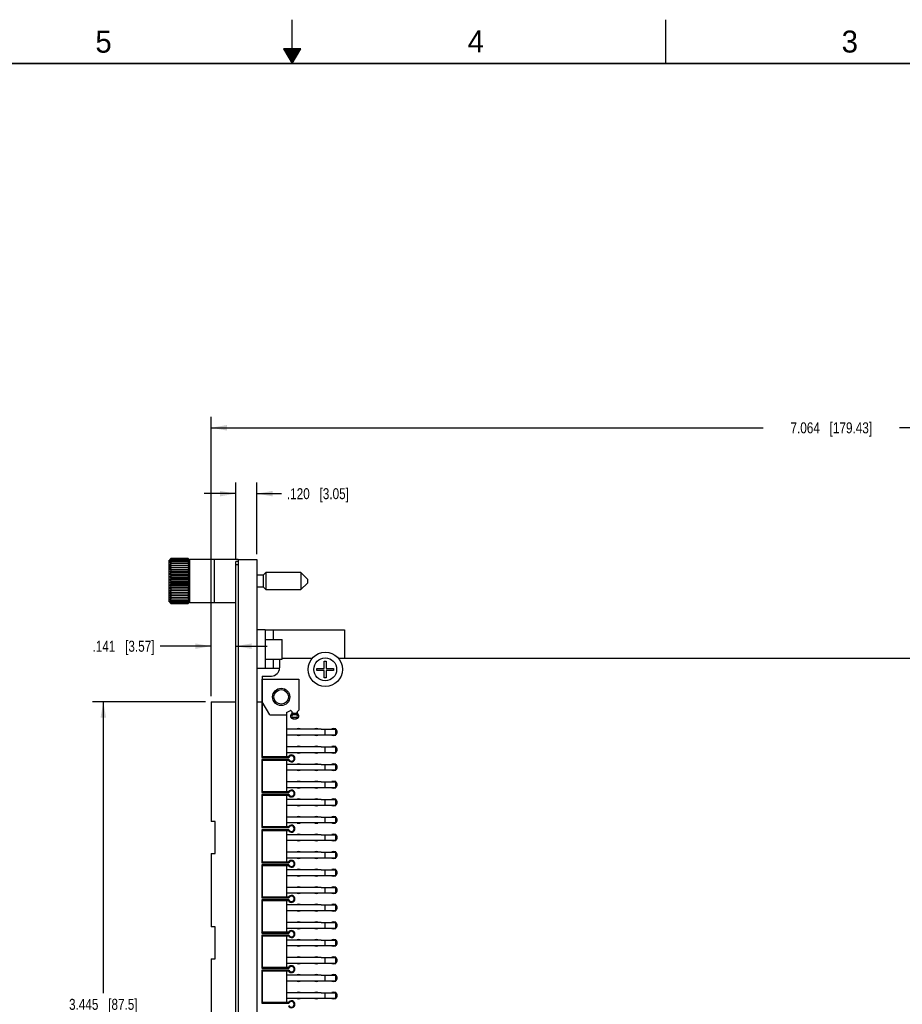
# Model space of a CAD drawing. Header units: inches. Extents: x 0 to 34, y 0 to 22.
# Tile 46 of 47: x 13.9 to 23.9, y 10.8 to 22. Entities that reach past the tile are written whole.
import ezdxf

# ---------------------------------------------------------------- set-up
doc = ezdxf.new("R2010")
doc.units = ezdxf.units.IN
doc.header["$LTSCALE"] = 1.87
doc.header["$MEASUREMENT"] = 0
doc.layers.get('0').update_dxf_attribs({"linetype": 'CONTINUOUS'})
doc.layers.add('DIMENSIONS', color=7, linetype='CONTINUOUS')
doc.styles.get("Standard").update_dxf_attribs({"font": 'txt', "width": 0.8})
doc.styles.add('TEXTSTYLE_2', font='txt')
doc.dimstyles.new('DIMSTYLE_3', dxfattribs={"dimtxt": 0.125, "dimasz": 0.18, "dimexe": 0.125, "dimexo": 0.0625, "dimgap": 0.0625, "dimtad": 0, "dimtih": 1, "dimtoh": 1, "dimdec": 3, "dimlfac": 0.5, "dimzin": 4, "dimdsep": 46, "dimtxsty": 'STANDARD', "dimblk": '_FILLED', "dimblk1": '_FILLED', "dimblk2": '_FILLED', "dimcen": 0.09, "dimadec": 0, "dimazin": 0, "dimtp": 0.001, "dimtm": 0.001, "dimtfac": 1, "dimtdec": 3, "dimtofl": 0, "dimtmove": 0, "dimatfit": 3, "dimldrblk": '_FILLED', "dimfxl": 1, "dimtolj": 1, "dimtzin": 4, "dimarcsym": 0})

# ---------------------------------------------------------------- blocks, each defined once
blk = doc.blocks.new('_FILLED')
at = {"color": 0, "linetype": 'BYBLOCK'}
blk.add_solid([(0, 0), (-1, 0.174), (-1, -0.174)], dxfattribs=at)
blk = doc.blocks.new('*D28')
at = {"layer": 'DIMENSIONS', "color": 2, "linetype": 'CONTINUOUS'}
for p, q in [((16.012, 14.233), (14.723, 14.233)), ((14.848, 14.233), (14.848, 10.913)), ((14.848, 7.343), (14.848, 10.663)), ((16.012, 7.343), (14.723, 7.343))]:
    blk.add_line(p, q, dxfattribs=at)
at = {"layer": 'DIMENSIONS', "color": 2, "linetype": 'CONTINUOUS', "xscale": 0.18, "yscale": 0.18, "zscale": 0.18}
for p, rotation in [((14.848, 14.233), 90), ((14.848, 7.343), 270)]:
    blk.add_blockref('_FILLED', p, dxfattribs=dict(at, rotation=rotation))
at = {"layer": 'DIMENSIONS', "color": 2, "linetype": 'CONTINUOUS', "insert": (14.848, 10.85), "char_height": 0.125, "width": 1.225, "attachment_point": 2, "line_spacing_factor": 0.9}
blk.add_mtext('3.445{\\Ftxt.shx;\\W1.000000;\\H0.125000; }[87.5]', dxfattribs=at)
blk = doc.blocks.new('*D29')
at = {"layer": 'DIMENSIONS', "color": 2, "linetype": 'CONTINUOUS'}
for p, q in [((16.356, 15.854), (16.356, 16.728)), ((16.596, 15.914), (16.596, 16.728)), ((16.356, 16.603), (15.996, 16.603)), ((16.596, 16.603), (16.876, 16.603))]:
    blk.add_line(p, q, dxfattribs=at)
at = {"layer": 'DIMENSIONS', "color": 2, "linetype": 'CONTINUOUS', "xscale": 0.18, "yscale": 0.18, "zscale": 0.18}
blk.add_blockref('_FILLED', (16.356, 16.603), dxfattribs=at)
at = {"layer": 'DIMENSIONS', "color": 2, "linetype": 'CONTINUOUS', "xscale": 0.18, "yscale": 0.18, "zscale": 0.18, "rotation": 180}
blk.add_blockref('_FILLED', (16.596, 16.603), dxfattribs=at)
at = {"layer": 'DIMENSIONS', "color": 2, "linetype": 'CONTINUOUS', "insert": (16.939, 16.665), "char_height": 0.125, "width": 1.125, "attachment_point": 1, "line_spacing_factor": 0.9}
blk.add_mtext('.120{\\Ftxt.shx;\\W1.000000;\\H0.125000; }[3.05]', dxfattribs=at)
blk = doc.blocks.new('*D30')
at = {"layer": 'DIMENSIONS', "color": 2, "linetype": 'CONTINUOUS'}
for p, q in [((16.075, 14.295), (16.075, 14.991)), ((16.075, 14.866), (15.494, 14.866)), ((16.356, 14.866), (16.716, 14.866))]:
    blk.add_line(p, q, dxfattribs=at)
at = {"layer": 'DIMENSIONS', "color": 2, "linetype": 'CONTINUOUS', "xscale": 0.18, "yscale": 0.18, "zscale": 0.18}
blk.add_blockref('_FILLED', (16.075, 14.866), dxfattribs=at)
at = {"layer": 'DIMENSIONS', "color": 2, "linetype": 'CONTINUOUS', "xscale": 0.18, "yscale": 0.18, "zscale": 0.18, "rotation": 180}
blk.add_blockref('_FILLED', (16.356, 14.866), dxfattribs=at)
at = {"layer": 'DIMENSIONS', "color": 2, "linetype": 'CONTINUOUS', "insert": (15.431, 14.928), "char_height": 0.125, "width": 1.125, "attachment_point": 3, "line_spacing_factor": 0.9}
blk.add_mtext('.141{\\Ftxt.shx;\\W1.000000;\\H0.125000; }[3.57]', dxfattribs=at)
blk = doc.blocks.new('*D33')
at = {"layer": 'DIMENSIONS', "color": 2, "linetype": 'CONTINUOUS'}
for p, q in [((16.075, 14.295), (16.075, 17.478)), ((30.203, 11.466), (30.203, 17.478)), ((16.075, 17.353), (22.364, 17.353)), ((30.203, 17.353), (23.914, 17.353))]:
    blk.add_line(p, q, dxfattribs=at)
at = {"layer": 'DIMENSIONS', "color": 2, "linetype": 'CONTINUOUS', "xscale": 0.18, "yscale": 0.18, "zscale": 0.18, "rotation": 180}
blk.add_blockref('_FILLED', (16.075, 17.353), dxfattribs=at)
at = {"layer": 'DIMENSIONS', "color": 2, "linetype": 'CONTINUOUS', "xscale": 0.18, "yscale": 0.18, "zscale": 0.18}
blk.add_blockref('_FILLED', (30.203, 17.353), dxfattribs=at)
at = {"layer": 'DIMENSIONS', "color": 2, "linetype": 'CONTINUOUS', "insert": (23.139, 17.415), "char_height": 0.125, "width": 1.425, "attachment_point": 2, "line_spacing_factor": 0.9}
blk.add_mtext('7.064{\\Ftxt.shx;\\W1.000000;\\H0.125000; }[179.43]', dxfattribs=at)

msp = doc.modelspace()

# ---------------------------------------------------------------- linework, layer by layer
at = {"color": 2, "linetype": 'CONTINUOUS'}
for p, q in [((17, 21.5), (17, 22)), ((21.25, 22), (21.25, 21.5)), ((16.902, 21.6697), (17, 21.5)), ((17.098, 21.6697), (16.902, 21.6697)), ((16.9076, 21.66), (17.0924, 21.66)), ((16.9134, 21.65), (17.0866, 21.65)), ((16.9192, 21.64), (17.0808, 21.64)), ((17, 21.5), (17.098, 21.6697)), ((16.925, 21.63), (17.0751, 21.63)), ((16.9307, 21.62), (17.0693, 21.62)), ((16.9365, 21.61), (17.0635, 21.61)), ((16.9423, 21.6), (17.0578, 21.6)), ((16.9481, 21.59), (17.052, 21.59)), ((16.9538, 21.58), (17.0462, 21.58)), ((16.9596, 21.57), (17.0404, 21.57)), ((16.9654, 21.56), (17.0347, 21.56)), ((16.9712, 21.55), (17.0289, 21.55)), ((16.9769, 21.54), (17.0231, 21.54)), ((16.9827, 21.53), (17.0173, 21.53)), ((16.9885, 21.52), (17.0116, 21.52)), ((16.9942, 21.51), (17.0058, 21.51))]:
    msp.add_line(p, q, dxfattribs=at)
at = {"color": 7, "linetype": 'CONTINUOUS'}
for p, q in [((15.6038, 15.8498), (15.5982, 15.8441)), ((15.5982, 15.3717), (15.5982, 15.8441)), ((15.6194, 15.8654), (15.6183, 15.8643)), ((15.6194, 15.8654), (15.6183, 15.8643)), ((15.8129, 15.8654), (15.6194, 15.8654)), ((15.6194, 15.8632), (15.8129, 15.8632)), ((15.6194, 15.8566), (15.8129, 15.8566)), ((15.6194, 15.8458), (15.8129, 15.8458)), ((15.6194, 15.8309), (15.8129, 15.8309)), ((15.6194, 15.8122), (15.8129, 15.8122)), ((15.814, 15.8643), (15.8129, 15.8654)), ((15.814, 15.8643), (15.8129, 15.8654)), ((15.8337, 15.8445), (15.8285, 15.8498)), ((15.8337, 15.3629), (15.8337, 15.8529)), ((16.3857, 15.8529), (15.8337, 15.8529)), ((16.3557, 5.7439), (16.3557, 15.8319)), ((16.3857, 15.8319), (16.3557, 15.8319)), ((16.3857, 15.8519), (16.3857, 5.7239)), ((16.3857, 15.8519), (16.5957, 15.8519)), ((16.5957, 15.8519), (16.5957, 5.7239)), ((15.6041, 15.79), (15.8282, 15.79)), ((15.6041, 15.7676), (15.8282, 15.7676)), ((15.6041, 15.7424), (15.8282, 15.7424)), ((15.6041, 15.715), (15.8282, 15.715)), ((15.6194, 15.7646), (15.8129, 15.7646)), ((15.6194, 15.7366), (15.8129, 15.7366)), ((15.6194, 15.7064), (15.8129, 15.7064)), ((16.3857, 15.7919), (16.3557, 15.7919)), ((16.7003, 15.7055), (16.668, 15.6732)), ((16.7003, 15.7055), (16.7003, 15.5103)), ((17.0979, 15.7055), (16.7003, 15.7055)), ((17.0979, 15.7055), (17.0979, 15.5103)), ((17.1727, 15.6307), (17.0979, 15.7055)), ((15.6041, 15.6857), (15.8282, 15.6857)), ((15.6041, 15.6551), (15.8282, 15.6551)), ((15.6041, 15.6237), (15.8282, 15.6237)), ((15.6041, 15.5921), (15.8282, 15.5921)), ((15.6194, 15.6745), (15.8129, 15.6745)), ((15.6194, 15.6415), (15.8129, 15.6415)), ((15.6194, 15.6079), (15.8129, 15.6079)), ((16.668, 15.6732), (16.5957, 15.6732)), ((16.668, 15.6732), (16.668, 15.5425)), ((17.0979, 15.5103), (17.1727, 15.5851)), ((17.1727, 15.6307), (17.1727, 15.5851)), ((15.6041, 15.5606), (15.8282, 15.5606)), ((15.6041, 15.53), (15.8282, 15.53)), ((15.6041, 15.5008), (15.8282, 15.5008)), ((15.6041, 15.4734), (15.8282, 15.4734)), ((15.6194, 15.5743), (15.8129, 15.5743)), ((15.6194, 15.5412), (15.8129, 15.5412)), ((15.6194, 15.5094), (15.8129, 15.5094)), ((15.6194, 15.4791), (15.8129, 15.4791)), ((16.5957, 15.5425), (16.668, 15.5425)), ((16.668, 15.5425), (16.7003, 15.5103)), ((16.7003, 15.5103), (17.0979, 15.5103)), ((15.5982, 15.3717), (15.6038, 15.366)), ((15.6041, 15.4482), (15.8282, 15.4482)), ((15.6041, 15.4258), (15.8282, 15.4258)), ((15.6194, 15.4511), (15.8129, 15.4511)), ((15.6194, 15.4036), (15.8129, 15.4036)), ((15.6194, 15.3849), (15.8129, 15.3849)), ((15.6194, 15.37), (15.8129, 15.37)), ((15.8285, 15.366), (15.8337, 15.3712)), ((15.8337, 15.3629), (16.3557, 15.3629)), ((15.6183, 15.3515), (15.6194, 15.3504)), ((15.6183, 15.3515), (15.6194, 15.3504)), ((15.6194, 15.3592), (15.8129, 15.3592)), ((15.6194, 15.3526), (15.8129, 15.3526)), ((15.6194, 15.3504), (15.8129, 15.3504)), ((15.8129, 15.3504), (15.814, 15.3515)), ((15.8129, 15.3504), (15.814, 15.3515)), ((16.6917, 15.0519), (16.5957, 15.0519)), ((16.6917, 14.9439), (16.8857, 14.9439)), ((16.8857, 14.7199), (16.8857, 14.9439)), ((16.6917, 14.7199), (16.8857, 14.7199)), ((16.8557, 14.7199), (16.8557, 14.6199)), ((17.2254, 14.7259), (16.8857, 14.7259)), ((17.3639, 14.6137), (17.3639, 14.6964)), ((17.3639, 14.6964), (17.3875, 14.6964)), ((17.3875, 14.6964), (17.3875, 14.6137)), ((29.2377, 14.7259), (17.526, 14.7259)), ((16.6917, 14.6119), (16.5957, 14.6119)), ((17.2812, 14.5901), (17.2812, 14.6137)), ((17.2812, 14.6137), (17.3639, 14.6137)), ((17.3639, 14.5901), (17.2812, 14.5901)), ((17.3639, 14.5074), (17.3639, 14.5901)), ((17.3875, 14.6137), (17.4702, 14.6137)), ((17.3875, 14.5901), (17.3875, 14.5074)), ((17.4702, 14.5901), (17.3875, 14.5901)), ((17.4702, 14.6137), (17.4702, 14.5901)), ((16.6557, 14.5259), (16.6557, 14.2328)), ((16.6557, 14.5259), (16.7617, 14.5259)), ((16.6572, 14.2328), (16.6572, 14.4887)), ((16.6572, 14.4887), (17.0745, 14.4887)), ((17.0745, 14.4887), (17.0745, 14.1383)), ((17.3875, 14.5074), (17.3639, 14.5074)), ((16.0745, 14.2328), (16.0745, 12.869)), ((16.0745, 14.2328), (16.3557, 14.2328)), ((16.5957, 14.2328), (16.6572, 14.2328)), ((16.6532, 14.2328), (16.6532, 13.5997)), ((16.7436, 14.0832), (16.6572, 14.2328)), ((16.6611, 13.6076), (16.6611, 14.226)), ((16.9328, 14.1115), (16.9782, 14.1328)), ((16.9871, 14.1312), (16.9997, 14.1186)), ((17.0548, 14.1186), (17.0745, 14.1383)), ((16.7436, 14.0832), (16.9328, 14.0832)), ((16.9328, 14.1115), (16.9328, 13.6076)), ((16.9997, 14.0998), (16.9997, 14.1186)), ((17.0114, 14.1021), (17.0432, 14.1021)), ((17.0115, 14.0863), (17.0115, 14.1021)), ((17.0115, 14.0863), (17.043, 14.0863)), ((17.0115, 14.0391), (17.0115, 14.0548)), ((17.043, 14.0548), (17.0115, 14.0548)), ((17.0115, 14.0391), (17.043, 14.0391)), ((17.043, 14.1021), (17.043, 14.0863)), ((17.043, 14.0548), (17.043, 14.0391)), ((17.0548, 14.1186), (17.0548, 14.0998)), ((16.9328, 13.9233), (17.3288, 13.9233)), ((17.3288, 13.9194), (17.3288, 13.9233)), ((17.3288, 13.9194), (17.4973, 13.9194)), ((17.3714, 13.9194), (17.3714, 13.8564)), ((17.4501, 13.9233), (17.4501, 13.9194)), ((17.4973, 13.9233), (17.4501, 13.9233)), ((17.4973, 13.8525), (17.4973, 13.9233)), ((17.3288, 13.8525), (16.9328, 13.8525)), ((17.3288, 13.8525), (17.3288, 13.8564)), ((17.3288, 13.8564), (17.4973, 13.8564)), ((17.4501, 13.8564), (17.4501, 13.8525)), ((17.4501, 13.8525), (17.4973, 13.8525)), ((16.9328, 13.7233), (17.3288, 13.7233)), ((17.3288, 13.7194), (17.3288, 13.7233)), ((17.3288, 13.7194), (17.4973, 13.7194)), ((17.3714, 13.7194), (17.3714, 13.6564)), ((17.4501, 13.7233), (17.4501, 13.7194)), ((17.4973, 13.7233), (17.4501, 13.7233)), ((17.4973, 13.6525), (17.4973, 13.7233)), ((16.6532, 13.5997), (16.6611, 13.6076)), ((16.6532, 13.5997), (16.9618, 13.5997)), ((16.6532, 13.5761), (16.6532, 13.1997)), ((16.6611, 13.5682), (16.6532, 13.5761)), ((16.9618, 13.5761), (16.6532, 13.5761)), ((16.9569, 13.6076), (16.6611, 13.6076)), ((16.6611, 13.2076), (16.6611, 13.5682)), ((16.6611, 13.5682), (16.9569, 13.5682)), ((17.3288, 13.6525), (16.9328, 13.6525)), ((16.9328, 13.5682), (16.9328, 13.2076)), ((16.9569, 13.6076), (16.9618, 13.5997)), ((16.9569, 13.5682), (16.9618, 13.5761)), ((17.3288, 13.6525), (17.3288, 13.6564)), ((17.3288, 13.6564), (17.4973, 13.6564)), ((17.4501, 13.6564), (17.4501, 13.6525)), ((17.4501, 13.6525), (17.4973, 13.6525)), ((16.9328, 13.5233), (17.3288, 13.5233)), ((17.3288, 13.5194), (17.3288, 13.5233)), ((17.3288, 13.5194), (17.4973, 13.5194)), ((17.3288, 13.4525), (17.3288, 13.4564)), ((17.3288, 13.4564), (17.4973, 13.4564)), ((17.3714, 13.5194), (17.3714, 13.4564)), ((17.4501, 13.5233), (17.4501, 13.5194)), ((17.4973, 13.5233), (17.4501, 13.5233)), ((17.4501, 13.4564), (17.4501, 13.4525)), ((17.4973, 13.4525), (17.4973, 13.5233)), ((17.3288, 13.4525), (16.9328, 13.4525)), ((17.4501, 13.4525), (17.4973, 13.4525)), ((16.9328, 13.3233), (17.3288, 13.3233)), ((17.3288, 13.2525), (16.9328, 13.2525)), ((17.3288, 13.3194), (17.3288, 13.3233)), ((17.3288, 13.3194), (17.4973, 13.3194)), ((17.3288, 13.2525), (17.3288, 13.2564)), ((17.3288, 13.2564), (17.4973, 13.2564)), ((17.3714, 13.3194), (17.3714, 13.2564)), ((17.4501, 13.3233), (17.4501, 13.3194)), ((17.4973, 13.3233), (17.4501, 13.3233)), ((17.4501, 13.2564), (17.4501, 13.2525)), ((17.4501, 13.2525), (17.4973, 13.2525)), ((17.4973, 13.2525), (17.4973, 13.3233)), ((16.6532, 13.1997), (16.6611, 13.2076)), ((16.6532, 13.1997), (16.9618, 13.1997)), ((16.6532, 13.1761), (16.6532, 12.7997)), ((16.6611, 13.1682), (16.6532, 13.1761)), ((16.9618, 13.1761), (16.6532, 13.1761)), ((16.9569, 13.2076), (16.6611, 13.2076)), ((16.6611, 12.8076), (16.6611, 13.1682)), ((16.6611, 13.1682), (16.9569, 13.1682)), ((16.9328, 13.1682), (16.9328, 12.8076)), ((16.9328, 13.1233), (17.3288, 13.1233)), ((16.9569, 13.2076), (16.9618, 13.1997)), ((16.9569, 13.1682), (16.9618, 13.1761)), ((17.3288, 13.1194), (17.3288, 13.1233)), ((17.3288, 13.1194), (17.4973, 13.1194)), ((17.3714, 13.1194), (17.3714, 13.0564)), ((17.4501, 13.1233), (17.4501, 13.1194)), ((17.4973, 13.1233), (17.4501, 13.1233)), ((17.4973, 13.0525), (17.4973, 13.1233)), ((17.3288, 13.0525), (16.9328, 13.0525)), ((17.3288, 13.0525), (17.3288, 13.0564)), ((17.3288, 13.0564), (17.4973, 13.0564)), ((17.4501, 13.0564), (17.4501, 13.0525)), ((17.4501, 13.0525), (17.4973, 13.0525)), ((16.9328, 12.9233), (17.3288, 12.9233)), ((17.3288, 12.9194), (17.3288, 12.9233)), ((17.3288, 12.9194), (17.4973, 12.9194)), ((17.3714, 12.9194), (17.3714, 12.8564)), ((17.4501, 12.9233), (17.4501, 12.9194)), ((17.4973, 12.9233), (17.4501, 12.9233)), ((17.4973, 12.8525), (17.4973, 12.9233)), ((16.1218, 12.869), (16.0745, 12.869)), ((16.1218, 12.5068), (16.1218, 12.869)), ((16.6532, 12.7997), (16.6611, 12.8076)), ((16.6532, 12.7997), (16.9618, 12.7997)), ((16.9569, 12.8076), (16.6611, 12.8076)), ((17.3288, 12.8525), (16.9328, 12.8525)), ((16.9569, 12.8076), (16.9618, 12.7997)), ((17.3288, 12.8525), (17.3288, 12.8564)), ((17.3288, 12.8564), (17.4973, 12.8564)), ((17.4501, 12.8564), (17.4501, 12.8525)), ((17.4501, 12.8525), (17.4973, 12.8525)), ((16.6532, 12.7761), (16.6532, 12.3997)), ((16.6611, 12.7682), (16.6532, 12.7761)), ((16.9618, 12.7761), (16.6532, 12.7761)), ((16.6611, 12.4076), (16.6611, 12.7682)), ((16.6611, 12.7682), (16.9569, 12.7682)), ((16.9328, 12.7682), (16.9328, 12.4076)), ((16.9328, 12.7233), (17.3288, 12.7233)), ((16.9569, 12.7682), (16.9618, 12.7761)), ((17.3288, 12.7194), (17.3288, 12.7233)), ((17.3288, 12.7194), (17.4973, 12.7194)), ((17.3714, 12.7194), (17.3714, 12.6564)), ((17.4501, 12.7233), (17.4501, 12.7194)), ((17.4973, 12.7233), (17.4501, 12.7233)), ((17.4973, 12.6525), (17.4973, 12.7233)), ((17.3288, 12.6525), (16.9328, 12.6525)), ((17.3288, 12.6525), (17.3288, 12.6564)), ((17.3288, 12.6564), (17.4973, 12.6564)), ((17.4501, 12.6564), (17.4501, 12.6525)), ((17.4501, 12.6525), (17.4973, 12.6525)), ((16.0745, 12.5068), (16.0745, 11.669)), ((16.0745, 12.5068), (16.1218, 12.5068)), ((16.9328, 12.5233), (17.3288, 12.5233)), ((17.3288, 12.4525), (16.9328, 12.4525)), ((17.3288, 12.5194), (17.3288, 12.5233)), ((17.3288, 12.5194), (17.4973, 12.5194)), ((17.3288, 12.4525), (17.3288, 12.4564)), ((17.3288, 12.4564), (17.4973, 12.4564)), ((17.3714, 12.5194), (17.3714, 12.4564)), ((17.4501, 12.5233), (17.4501, 12.5194)), ((17.4973, 12.5233), (17.4501, 12.5233)), ((17.4501, 12.4564), (17.4501, 12.4525)), ((17.4501, 12.4525), (17.4973, 12.4525)), ((17.4973, 12.4525), (17.4973, 12.5233)), ((16.6532, 12.3997), (16.6611, 12.4076)), ((16.6532, 12.3997), (16.9618, 12.3997)), ((16.6532, 12.3761), (16.6532, 11.9997)), ((16.6611, 12.3682), (16.6532, 12.3761)), ((16.9618, 12.3761), (16.6532, 12.3761)), ((16.9569, 12.4076), (16.6611, 12.4076)), ((16.6611, 12.0076), (16.6611, 12.3682)), ((16.6611, 12.3682), (16.9569, 12.3682)), ((16.9328, 12.3682), (16.9328, 12.0076)), ((16.9569, 12.4076), (16.9618, 12.3997)), ((16.9569, 12.3682), (16.9618, 12.3761)), ((16.9328, 12.3233), (17.3288, 12.3233)), ((17.3288, 12.2525), (16.9328, 12.2525)), ((17.3288, 12.3194), (17.3288, 12.3233)), ((17.3288, 12.3194), (17.4973, 12.3194)), ((17.3288, 12.2525), (17.3288, 12.2564)), ((17.3288, 12.2564), (17.4973, 12.2564)), ((17.3714, 12.3194), (17.3714, 12.2564)), ((17.4501, 12.3233), (17.4501, 12.3194)), ((17.4973, 12.3233), (17.4501, 12.3233)), ((17.4501, 12.2564), (17.4501, 12.2525)), ((17.4501, 12.2525), (17.4973, 12.2525)), ((17.4973, 12.2525), (17.4973, 12.3233)), ((16.9328, 12.1233), (17.3288, 12.1233)), ((17.3288, 12.1194), (17.3288, 12.1233)), ((17.3288, 12.1194), (17.4973, 12.1194)), ((17.3714, 12.1194), (17.3714, 12.0564)), ((17.4501, 12.1233), (17.4501, 12.1194)), ((17.4973, 12.1233), (17.4501, 12.1233)), ((17.4973, 12.0525), (17.4973, 12.1233)), ((16.6532, 11.9997), (16.6611, 12.0076)), ((16.6532, 11.9997), (16.9618, 11.9997)), ((16.9569, 12.0076), (16.6611, 12.0076)), ((17.3288, 12.0525), (16.9328, 12.0525)), ((16.9569, 12.0076), (16.9618, 11.9997)), ((17.3288, 12.0525), (17.3288, 12.0564)), ((17.3288, 12.0564), (17.4973, 12.0564)), ((17.4501, 12.0564), (17.4501, 12.0525)), ((17.4501, 12.0525), (17.4973, 12.0525)), ((16.6532, 11.9761), (16.6532, 11.5997)), ((16.6611, 11.9682), (16.6532, 11.9761)), ((16.9618, 11.9761), (16.6532, 11.9761)), ((16.6611, 11.6076), (16.6611, 11.9682)), ((16.6611, 11.9682), (16.9569, 11.9682)), ((16.9328, 11.9682), (16.9328, 11.6076)), ((16.9328, 11.9233), (17.3288, 11.9233)), ((16.9569, 11.9682), (16.9618, 11.9761)), ((17.3288, 11.9194), (17.3288, 11.9233)), ((17.3288, 11.9194), (17.4973, 11.9194)), ((17.3714, 11.9194), (17.3714, 11.8564)), ((17.4501, 11.9233), (17.4501, 11.9194)), ((17.4973, 11.9233), (17.4501, 11.9233)), ((17.4973, 11.8525), (17.4973, 11.9233)), ((17.3288, 11.8525), (16.9328, 11.8525)), ((17.3288, 11.8525), (17.3288, 11.8564)), ((17.3288, 11.8564), (17.4973, 11.8564)), ((17.4501, 11.8564), (17.4501, 11.8525)), ((17.4501, 11.8525), (17.4973, 11.8525)), ((16.1218, 11.669), (16.0745, 11.669)), ((16.1218, 11.3068), (16.1218, 11.669)), ((16.9328, 11.7233), (17.3288, 11.7233)), ((17.3288, 11.7194), (17.3288, 11.7233)), ((17.3288, 11.7194), (17.4973, 11.7194)), ((17.3714, 11.7194), (17.3714, 11.6564)), ((17.4501, 11.7233), (17.4501, 11.7194)), ((17.4973, 11.7233), (17.4501, 11.7233)), ((17.4973, 11.6525), (17.4973, 11.7233)), ((16.6532, 11.5997), (16.6611, 11.6076)), ((16.6532, 11.5997), (16.9618, 11.5997)), ((16.6532, 11.5761), (16.6532, 11.1997)), ((16.6611, 11.5682), (16.6532, 11.5761)), ((16.9618, 11.5761), (16.6532, 11.5761)), ((16.9569, 11.6076), (16.6611, 11.6076)), ((16.6611, 11.2076), (16.6611, 11.5682)), ((16.6611, 11.5682), (16.9569, 11.5682)), ((17.3288, 11.6525), (16.9328, 11.6525)), ((16.9328, 11.5682), (16.9328, 11.2076)), ((16.9569, 11.6076), (16.9618, 11.5997)), ((16.9569, 11.5682), (16.9618, 11.5761)), ((17.3288, 11.6525), (17.3288, 11.6564)), ((17.3288, 11.6564), (17.4973, 11.6564)), ((17.4501, 11.6564), (17.4501, 11.6525)), ((17.4501, 11.6525), (17.4973, 11.6525)), ((16.9328, 11.5233), (17.3288, 11.5233)), ((17.3288, 11.4525), (16.9328, 11.4525)), ((17.3288, 11.5194), (17.3288, 11.5233)), ((17.3288, 11.5194), (17.4973, 11.5194)), ((17.3288, 11.4525), (17.3288, 11.4564)), ((17.3288, 11.4564), (17.4973, 11.4564)), ((17.3714, 11.5194), (17.3714, 11.4564)), ((17.4501, 11.5233), (17.4501, 11.5194)), ((17.4973, 11.5233), (17.4501, 11.5233)), ((17.4501, 11.4564), (17.4501, 11.4525)), ((17.4501, 11.4525), (17.4973, 11.4525)), ((17.4973, 11.4525), (17.4973, 11.5233)), ((16.0745, 11.3068), (16.0745, 10.269)), ((16.0745, 11.3068), (16.1218, 11.3068)), ((16.9328, 11.3233), (17.3288, 11.3233)), ((17.3288, 11.2525), (16.9328, 11.2525)), ((17.3288, 11.3194), (17.3288, 11.3233)), ((17.3288, 11.3194), (17.4973, 11.3194)), ((17.3288, 11.2525), (17.3288, 11.2564)), ((17.3288, 11.2564), (17.4973, 11.2564)), ((17.3714, 11.3194), (17.3714, 11.2564)), ((17.4501, 11.3233), (17.4501, 11.3194)), ((17.4973, 11.3233), (17.4501, 11.3233)), ((17.4501, 11.2564), (17.4501, 11.2525)), ((17.4501, 11.2525), (17.4973, 11.2525)), ((17.4973, 11.2525), (17.4973, 11.3233)), ((16.6532, 11.1997), (16.6611, 11.2076)), ((16.6532, 11.1997), (16.9618, 11.1997)), ((16.6532, 11.1761), (16.6532, 10.7997)), ((16.6611, 11.1682), (16.6532, 11.1761)), ((16.9618, 11.1761), (16.6532, 11.1761)), ((16.9569, 11.2076), (16.6611, 11.2076)), ((16.6611, 10.8076), (16.6611, 11.1682)), ((16.6611, 11.1682), (16.9569, 11.1682)), ((16.9328, 11.1682), (16.9328, 10.8076)), ((16.9328, 11.1233), (17.3288, 11.1233)), ((16.9569, 11.2076), (16.9618, 11.1997)), ((16.9569, 11.1682), (16.9618, 11.1761)), ((17.3288, 11.1194), (17.3288, 11.1233)), ((17.3288, 11.1194), (17.4973, 11.1194)), ((17.3714, 11.1194), (17.3714, 11.0564)), ((17.4501, 11.1233), (17.4501, 11.1194)), ((17.4973, 11.1233), (17.4501, 11.1233)), ((17.4973, 11.0525), (17.4973, 11.1233)), ((17.3288, 11.0525), (16.9328, 11.0525)), ((17.3288, 11.0525), (17.3288, 11.0564)), ((17.3288, 11.0564), (17.4973, 11.0564)), ((17.4501, 11.0564), (17.4501, 11.0525)), ((17.4501, 11.0525), (17.4973, 11.0525)), ((16.9328, 10.9233), (17.3288, 10.9233)), ((17.3288, 10.9194), (17.3288, 10.9233)), ((17.3288, 10.9194), (17.4973, 10.9194)), ((17.3714, 10.9194), (17.3714, 10.8564)), ((17.4501, 10.9233), (17.4501, 10.9194)), ((17.4973, 10.9233), (17.4501, 10.9233)), ((17.4973, 10.8525), (17.4973, 10.9233)), ((16.6532, 10.7997), (16.6611, 10.8076)), ((16.6532, 10.7997), (16.9618, 10.7997)), ((16.9569, 10.8076), (16.6611, 10.8076)), ((17.3288, 10.8525), (16.9328, 10.8525)), ((16.9569, 10.8076), (16.9618, 10.7997)), ((17.3288, 10.8525), (17.3288, 10.8564)), ((17.3288, 10.8564), (17.4973, 10.8564)), ((17.4501, 10.8564), (17.4501, 10.8525)), ((17.4501, 10.8525), (17.4973, 10.8525))]:
    msp.add_line(p, q, dxfattribs=at)
at = {"color": 3, "linetype": 'CONTINUOUS'}
for p, q in [((16.1137, 15.3629), (16.1137, 15.8529)), ((16.6917, 15.0519), (16.6917, 14.6119)), ((16.6917, 15.0519), (17.5957, 15.0519)), ((16.7877, 14.9439), (16.7877, 15.0519)), ((17.5957, 15.0519), (17.5957, 14.7259)), ((16.7877, 14.6119), (16.7877, 14.7199)), ((16.8553, 14.6119), (16.6917, 14.6119))]:
    msp.add_line(p, q, dxfattribs=at)
at = {"color": 7, "linetype": 'CONTINUOUS', "const_width": 0.02}
msp.add_lwpolyline([(33.5, 21.5), (0.5, 21.5)], dxfattribs=at)
at = {"color": 7, "linetype": 'CONTINUOUS'}
for centre, radius in [((17.3757, 14.6019), 0.1949), ((17.3757, 14.6019), 0.1299), ((16.8737, 14.2879), 0.0984), ((16.8737, 14.2879), 0.083)]:
    msp.add_circle(centre, radius, dxfattribs=at)
for centre, radius, start, end in [((16.0693, 15.4149), 0.6366, 135.10046, 136.94324), ((16.1362, 15.4022), 0.6925, 138.26482, 140.20603), ((15.9966, 15.4239), 0.579, 130.6565, 132.68607), ((16.1934, 15.3875), 0.7413, 140.74459, 142.65516), ((15.9407, 15.401), 0.5575, 125.19348, 127.14378), ((16.2309, 15.3771), 0.7705, 142.53004, 144.44481), ((15.8927, 15.3393), 0.5755, 118.35401, 120.10182), ((16.2682, 15.3553), 0.8044, 143.75449, 145.64274), ((15.8559, 15.1829), 0.6898, 110.04732, 111.40786), ((15.8327, 14.6529), 1.1787, 100.42549, 101.18357), ((16.2916, 15.3321), 0.826, 144.46446, 146.33581), ((15.3156, 15.419), 0.6668, 39.75646, 41.77269), ((15.4189, 15.4051), 0.6042, 47.35623, 49.3012), ((15.2597, 15.404), 0.7147, 37.30938, 39.29087), ((15.4761, 15.3799), 0.5837, 52.8999, 54.76283), ((15.2014, 15.3771), 0.7705, 35.55519, 37.46996), ((15.5253, 15.3138), 0.6048, 59.94052, 61.60365), ((15.1641, 15.3553), 0.8044, 34.35726, 36.24551), ((15.563, 15.1473), 0.7278, 68.62765, 69.91717), ((15.5867, 14.5853), 1.2476, 78.83734, 79.5536), ((15.1407, 15.3321), 0.826, 33.66419, 35.53554), ((15.3813, 15.4326), 0.6112, 43.01853, 44.93799), ((16.2996, 15.3083), 0.8334, 144.69709, 146.56266), ((15.8327, 16.9239), 1.1788, 258.81644, 259.57451), ((16.2916, 15.2845), 0.826, 144.46446, 146.33581), ((15.8559, 16.3846), 0.6898, 248.59216, 249.95267), ((16.2682, 15.261), 0.8044, 143.75449, 145.64274), ((15.8927, 16.2129), 0.5755, 239.89821, 241.64596), ((16.2309, 15.2377), 0.7705, 142.53004, 144.44481), ((15.1327, 15.3083), 0.8334, 33.43734, 35.30291), ((15.5867, 16.9915), 1.2476, 280.4464, 281.16266), ((15.1407, 15.2845), 0.826, 33.66419, 35.53554), ((15.563, 16.4202), 0.7278, 290.08282, 291.37235), ((15.1641, 15.261), 0.8044, 34.35726, 36.24551), ((15.5253, 16.2384), 0.6048, 298.39633, 300.0595), ((15.2014, 15.2377), 0.7705, 35.55519, 37.46996), ((15.9407, 16.1302), 0.5575, 232.85626, 234.80647), ((16.1934, 15.2054), 0.7413, 140.74463, 142.65513), ((15.9967, 16.0808), 0.579, 227.31399, 229.34344), ((16.1362, 15.1805), 0.6925, 138.26486, 140.20599), ((16.0567, 16.0462), 0.6191, 223.02656, 225.06591), ((16.0748, 15.1521), 0.6443, 134.97393, 136.9336), ((16.1166, 16.0184), 0.6667, 219.75639, 221.77276), ((15.4762, 16.1512), 0.5836, 305.23714, 307.10012), ((15.2597, 15.2219), 0.7147, 37.30932, 39.29093), ((15.4189, 16.0995), 0.6042, 310.69876, 312.64381), ((15.3157, 15.1974), 0.6667, 39.75639, 41.77276), ((15.3575, 16.0637), 0.6443, 314.97393, 316.9336), ((15.3756, 15.1696), 0.6191, 43.02656, 45.06591), ((15.2961, 16.0353), 0.6925, 318.26486, 320.20599), ((16.0134, 15.1162), 0.6042, 130.69876, 132.64381), ((16.1726, 15.9938), 0.7147, 217.30932, 219.29093), ((15.9562, 15.0645), 0.5836, 125.23714, 127.10012), ((16.2309, 15.9781), 0.7705, 215.55519, 217.46996), ((15.907, 14.9774), 0.6048, 118.39633, 120.0595), ((16.2682, 15.9548), 0.8044, 214.35726, 216.24551), ((15.8693, 14.7956), 0.7278, 110.08282, 111.37235), ((16.2916, 15.9312), 0.826, 213.66419, 215.53554), ((15.4356, 15.135), 0.579, 47.31399, 49.34344), ((15.2389, 16.0103), 0.7413, 320.74463, 322.65513), ((15.4916, 15.0856), 0.5575, 52.85626, 54.80647), ((15.2014, 15.9781), 0.7705, 322.53004, 324.44481), ((15.5396, 15.0029), 0.5755, 59.89821, 61.64596), ((15.1641, 15.9548), 0.8044, 323.75449, 325.64274), ((15.5764, 14.8311), 0.6898, 68.59216, 69.95267), ((15.1407, 15.9312), 0.826, 324.46446, 326.33581), ((15.8456, 14.2243), 1.2476, 100.4464, 101.16266), ((16.2996, 15.9075), 0.8334, 213.43734, 215.30291), ((16.2916, 15.8837), 0.826, 213.66419, 215.53554), ((15.8456, 16.6305), 1.2476, 258.83734, 259.5536), ((16.2682, 15.8605), 0.8044, 214.35726, 216.24551), ((16.2309, 15.8387), 0.7705, 215.55519, 217.46996), ((15.8693, 16.0684), 0.7278, 248.62765, 249.91717), ((16.1726, 15.8118), 0.7147, 217.30938, 219.29087), ((15.907, 15.902), 0.6048, 239.94052, 241.60365), ((16.1167, 15.7968), 0.6668, 219.75646, 221.77269), ((15.9562, 15.8359), 0.5837, 232.8999, 234.76283), ((16.0532, 15.7854), 0.6144, 223.02336, 224.93294), ((16.0134, 15.8107), 0.6042, 227.35623, 229.3012), ((15.5996, 14.2919), 1.1788, 78.81644, 79.57451), ((15.1327, 15.9075), 0.8334, 324.69709, 326.56266), ((15.1407, 15.8837), 0.826, 324.46446, 326.33581), ((15.5996, 16.5629), 1.1787, 280.42549, 281.18357), ((15.1641, 15.8605), 0.8044, 323.75449, 325.64274), ((15.2014, 15.8387), 0.7705, 322.53004, 324.44481), ((15.5764, 16.0329), 0.6898, 290.04732, 291.40786), ((15.2389, 15.8282), 0.7413, 320.74459, 322.65516), ((15.5396, 15.8764), 0.5755, 298.35401, 300.10182), ((15.2961, 15.8136), 0.6925, 318.26482, 320.20603), ((15.4916, 15.8148), 0.5575, 305.19348, 307.14378), ((15.4357, 15.7919), 0.579, 310.6565, 312.68607), ((15.363, 15.8009), 0.6366, 315.10046, 316.94324), ((16.7617, 14.6199), 0.094, 270, 360), ((16.9815, 14.1257), 0.00787, 45, 115.11483), ((17.0115, 14.0706), 0.0315, 112.02431, 270), ((17.0115, 14.0706), 0.0157, 90, 270), ((17.043, 14.0706), 0.0315, 270, 67.97569), ((17.043, 14.0706), 0.0157, 270, 90), ((17.0737, 13.8879), 0.039, 65.47324, 114.52676), ((17.2737, 13.8879), 0.039, 65.47324, 114.52676), ((17.4737, 13.8879), 0.039, 65.47324, 114.52676), ((17.4737, 13.8879), 0.039, 305.93668, 54.06332), ((17.0737, 13.8879), 0.039, 245.47324, 294.52676), ((17.2737, 13.8879), 0.039, 245.47324, 294.52676), ((17.4737, 13.8879), 0.039, 245.47324, 294.52676), ((17.0737, 13.6879), 0.039, 65.47324, 114.52676), ((17.2737, 13.6879), 0.039, 65.47324, 114.52676), ((17.4737, 13.6879), 0.039, 65.47324, 114.52676), ((17.4737, 13.6879), 0.039, 305.93668, 54.06332), ((16.991, 13.5879), 0.0394, 210, 150), ((16.991, 13.5879), 0.0315, 202.02431, 157.97569), ((17.0737, 13.6879), 0.039, 245.47324, 294.52676), ((17.2737, 13.6879), 0.039, 245.47324, 294.52676), ((17.4737, 13.6879), 0.039, 245.47324, 294.52676), ((17.0737, 13.4879), 0.039, 65.47324, 114.52676), ((17.2737, 13.4879), 0.039, 65.47324, 114.52676), ((17.4737, 13.4879), 0.039, 65.47324, 114.52676), ((17.4737, 13.4879), 0.039, 305.93668, 54.06332), ((17.0737, 13.4879), 0.039, 245.47324, 294.52676), ((17.2737, 13.4879), 0.039, 245.47324, 294.52676), ((17.4737, 13.4879), 0.039, 245.47324, 294.52676), ((17.0737, 13.2879), 0.039, 65.47324, 114.52676), ((17.0737, 13.2879), 0.039, 245.47324, 294.52676), ((17.2737, 13.2879), 0.039, 65.47324, 114.52676), ((17.2737, 13.2879), 0.039, 245.47324, 294.52676), ((17.4737, 13.2879), 0.039, 65.47324, 114.52676), ((17.4737, 13.2879), 0.039, 245.47324, 294.52676), ((17.4737, 13.2879), 0.039, 305.93668, 54.06332), ((16.991, 13.1879), 0.0394, 210, 150), ((16.991, 13.1879), 0.0315, 202.02431, 157.97569), ((17.0737, 13.0879), 0.039, 65.47324, 114.52676), ((17.2737, 13.0879), 0.039, 65.47324, 114.52676), ((17.4737, 13.0879), 0.039, 65.47324, 114.52676), ((17.4737, 13.0879), 0.039, 305.93668, 54.06332), ((17.0737, 13.0879), 0.039, 245.47324, 294.52676), ((17.2737, 13.0879), 0.039, 245.47324, 294.52676), ((17.4737, 13.0879), 0.039, 245.47324, 294.52676), ((17.0737, 12.8879), 0.039, 65.47324, 114.52676), ((17.2737, 12.8879), 0.039, 65.47324, 114.52676), ((17.4737, 12.8879), 0.039, 65.47324, 114.52676), ((17.4737, 12.8879), 0.039, 305.93668, 54.06332), ((16.991, 12.7879), 0.0394, 210, 150), ((16.991, 12.7879), 0.0315, 202.02431, 157.97569), ((17.0737, 12.8879), 0.039, 245.47324, 294.52676), ((17.2737, 12.8879), 0.039, 245.47324, 294.52676), ((17.4737, 12.8879), 0.039, 245.47324, 294.52676), ((17.0737, 12.6879), 0.039, 65.47324, 114.52676), ((17.2737, 12.6879), 0.039, 65.47324, 114.52676), ((17.4737, 12.6879), 0.039, 65.47324, 114.52676), ((17.4737, 12.6879), 0.039, 305.93668, 54.06332), ((17.0737, 12.6879), 0.039, 245.47324, 294.52676), ((17.2737, 12.6879), 0.039, 245.47324, 294.52676), ((17.4737, 12.6879), 0.039, 245.47324, 294.52676), ((17.0737, 12.4879), 0.039, 65.47324, 114.52676), ((17.0737, 12.4879), 0.039, 245.47324, 294.52676), ((17.2737, 12.4879), 0.039, 65.47324, 114.52676), ((17.2737, 12.4879), 0.039, 245.47324, 294.52676), ((17.4737, 12.4879), 0.039, 65.47324, 114.52676), ((17.4737, 12.4879), 0.039, 245.47324, 294.52676), ((17.4737, 12.4879), 0.039, 305.93668, 54.06332), ((16.991, 12.3879), 0.0394, 210, 150), ((16.991, 12.3879), 0.0315, 202.02431, 157.97569), ((17.0737, 12.2879), 0.039, 65.47324, 114.52676), ((17.0737, 12.2879), 0.039, 245.47324, 294.52676), ((17.2737, 12.2879), 0.039, 65.47324, 114.52676), ((17.2737, 12.2879), 0.039, 245.47324, 294.52676), ((17.4737, 12.2879), 0.039, 65.47324, 114.52676), ((17.4737, 12.2879), 0.039, 245.47324, 294.52676), ((17.4737, 12.2879), 0.039, 305.93668, 54.06332), ((17.0737, 12.0879), 0.039, 65.47324, 114.52676), ((17.2737, 12.0879), 0.039, 65.47324, 114.52676), ((17.4737, 12.0879), 0.039, 65.47324, 114.52676), ((17.4737, 12.0879), 0.039, 305.93668, 54.06332), ((16.991, 11.9879), 0.0394, 210, 150), ((16.991, 11.9879), 0.0315, 202.02431, 157.97569), ((17.0737, 12.0879), 0.039, 245.47324, 294.52676), ((17.2737, 12.0879), 0.039, 245.47324, 294.52676), ((17.4737, 12.0879), 0.039, 245.47324, 294.52676), ((17.0737, 11.8879), 0.039, 65.47324, 114.52676), ((17.2737, 11.8879), 0.039, 65.47324, 114.52676), ((17.4737, 11.8879), 0.039, 65.47324, 114.52676), ((17.4737, 11.8879), 0.039, 305.93668, 54.06332), ((17.0737, 11.8879), 0.039, 245.47324, 294.52676), ((17.2737, 11.8879), 0.039, 245.47324, 294.52676), ((17.4737, 11.8879), 0.039, 245.47324, 294.52676), ((17.0737, 11.6879), 0.039, 65.47324, 114.52676), ((17.2737, 11.6879), 0.039, 65.47324, 114.52676), ((17.4737, 11.6879), 0.039, 65.47324, 114.52676), ((17.4737, 11.6879), 0.039, 305.93668, 54.06332), ((16.991, 11.5879), 0.0394, 210, 150), ((16.991, 11.5879), 0.0315, 202.02431, 157.97569), ((17.0737, 11.6879), 0.039, 245.47324, 294.52676), ((17.2737, 11.6879), 0.039, 245.47324, 294.52676), ((17.4737, 11.6879), 0.039, 245.47324, 294.52676), ((17.0737, 11.4879), 0.039, 65.47324, 114.52676), ((17.0737, 11.4879), 0.039, 245.47324, 294.52676), ((17.2737, 11.4879), 0.039, 65.47324, 114.52676), ((17.2737, 11.4879), 0.039, 245.47324, 294.52676), ((17.4737, 11.4879), 0.039, 65.47324, 114.52676), ((17.4737, 11.4879), 0.039, 245.47324, 294.52676), ((17.4737, 11.4879), 0.039, 305.93668, 54.06332), ((17.0737, 11.2879), 0.039, 65.47324, 114.52676), ((17.2737, 11.2879), 0.039, 65.47324, 114.52676), ((17.4737, 11.2879), 0.039, 65.47324, 114.52676), ((16.991, 11.1879), 0.0394, 210, 150), ((16.991, 11.1879), 0.0315, 202.02431, 157.97569), ((17.0737, 11.2879), 0.039, 245.47324, 294.52676), ((17.2737, 11.2879), 0.039, 245.47324, 294.52676), ((17.4737, 11.2879), 0.039, 245.47324, 294.52676), ((17.4737, 11.2879), 0.039, 305.93668, 54.06332), ((17.0737, 11.0879), 0.039, 65.47324, 114.52676), ((17.2737, 11.0879), 0.039, 65.47324, 114.52676), ((17.4737, 11.0879), 0.039, 65.47324, 114.52676), ((17.4737, 11.0879), 0.039, 305.93668, 54.06332), ((17.0737, 11.0879), 0.039, 245.47324, 294.52676), ((17.2737, 11.0879), 0.039, 245.47324, 294.52676), ((17.4737, 11.0879), 0.039, 245.47324, 294.52676), ((17.0737, 10.8879), 0.039, 65.47324, 114.52676), ((17.2737, 10.8879), 0.039, 65.47324, 114.52676), ((17.4737, 10.8879), 0.039, 65.47324, 114.52676), ((17.4737, 10.8879), 0.039, 305.93668, 54.06332), ((16.991, 10.7879), 0.0394, 210, 150), ((16.991, 10.7879), 0.0315, 202.02431, 157.97569), ((17.0737, 10.8879), 0.039, 245.47324, 294.52676), ((17.2737, 10.8879), 0.039, 245.47324, 294.52676), ((17.4737, 10.8879), 0.039, 245.47324, 294.52676)]:
    msp.add_arc(centre, radius, start, end, dxfattribs=at)
for points in [[(17.0114, 14.1021), (17.0074, 14.1021), (17.0034, 14.1013), (16.9997, 14.0998)], [(17.0548, 14.0998), (17.0512, 14.1013), (17.0471, 14.1021), (17.0432, 14.1021)]]:
    msp.add_open_spline(points, degree=3, dxfattribs=at)

# ---------------------------------------------------------------- texts
at = {"color": 2, "linetype": 'CONTINUOUS', "char_height": 0.25, "width": 0.25, "attachment_point": 1, "line_spacing_factor": 0.9, "style": 'TEXTSTYLE_2'}
for s, insert in [('5', (14.7577, 21.8747)), ('4', (18.9977, 21.8777)), ('3', (23.257, 21.8759))]:
    msp.add_mtext(s, dxfattribs=dict(at, insert=insert))

# ---------------------------------------------------------------- dimensions: what is measured, and where the dimension line sits
at = {"layer": 'DIMENSIONS', "color": 2, "linetype": 'CONTINUOUS'}
dim = msp.add_linear_dim(base=(30.2029, 17.3529), p1=(16.0745, 14.2328), p2=(30.2029, 11.4032), dimstyle='DIMSTYLE_3', dxfattribs=at)
dim.commit()
dim.dimension.update_dxf_attribs({"geometry": '*D33', "text_midpoint": (23.1387, 17.3529), "dimtype": 160})
for base, p1, p2, angle, picture, middle in [((16.3557, 16.6029), (16.5957, 15.8519), (16.3557, 15.7919), 180, '*D29', (17.5013, 16.6029)), ((16.0745, 14.8657), (16.3557, 15.7919), (16.0745, 14.2328), 180, '*D30', (14.8686, 14.8657)), ((14.8482, 7.343), (16.0745, 14.2328), (16.0745, 7.343), 270, '*D28', (14.8482, 10.7879))]:
    dim = msp.add_linear_dim(base=base, p1=p1, p2=p2, angle=angle, dimstyle='DIMSTYLE_3', dxfattribs=at)
    dim.commit()
    dim.dimension.update_dxf_attribs({"geometry": picture, "text_midpoint": middle, "dimtype": 160})

doc.saveas('drawing.dxf')
